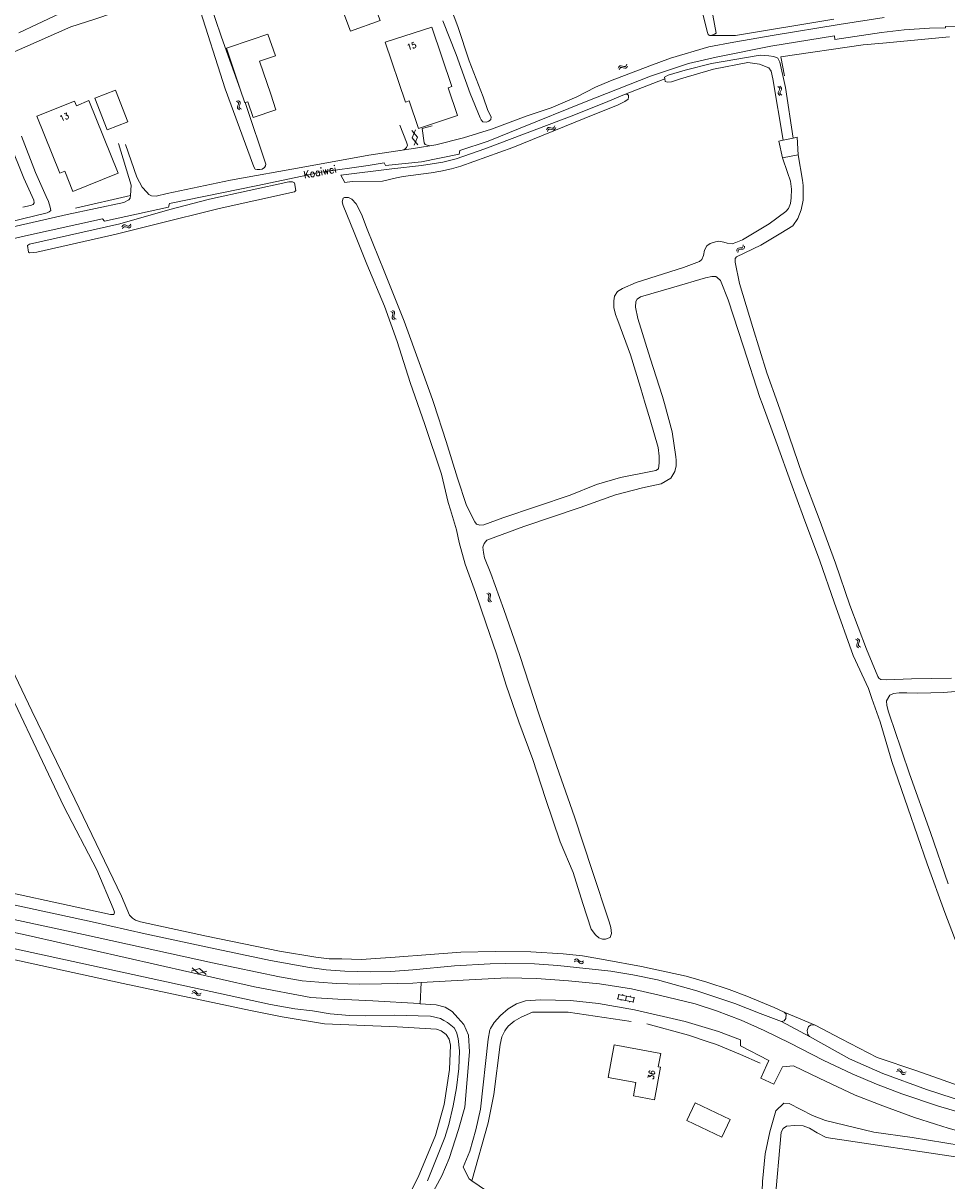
# Model space of a CAD drawing. Header units: metres. Extents: x 189705 to 199106, y 581686 to 588448.
# Tile 66 of 256: x 190409 to 190660, y 585789 to 586103. Entities that reach past the tile are written whole.
import ezdxf

# ---------------------------------------------------------------- set-up
doc = ezdxf.new("R2010")
doc.units = ezdxf.units.M
doc.layers.add('B-WA-OG-GBKN-G', color=7, linetype='Continuous', lineweight=18)
doc.styles.add('Style-STANDARD', font='STANDARD.shx')

msp = doc.modelspace()

# ---------------------------------------------------------------- linework, layer by layer
at = {"layer": 'B-WA-OG-GBKN-G'}
for p, q in [((190570.695, 586091.057), (190570.871, 586091.425)), ((190570.871, 586091.425), (190571.109, 586091.649)), ((190570.894, 586090.602), (190571.072, 586090.969)), ((190571.072, 586090.969), (190571.313, 586091.192)), ((190571.109, 586091.649), (190571.446, 586091.678)), ((190571.313, 586091.192), (190571.638, 586091.22)), ((190571.446, 586091.678), (190571.836, 586091.562)), ((190571.638, 586091.22), (190572.037, 586091.108)), ((190571.836, 586091.562), (190572.228, 586091.447)), ((190572.037, 586091.108), (190572.428, 586090.99)), ((190572.228, 586091.447), (190572.556, 586091.472)), ((190572.428, 586090.99), (190572.756, 586091.016)), ((190572.556, 586091.472), (190572.804, 586091.7)), ((190572.756, 586091.016), (190573.003, 586091.246)), ((190572.804, 586091.7), (190572.981, 586092.069)), ((190573.003, 586091.246), (190573.18, 586091.614)), ((190614.024, 586086.029), (190614.347, 586085.781)), ((190614.095, 586084.449), (190614.053, 586084.122)), ((190614.053, 586084.122), (190614.229, 586083.834)), ((190614.289, 586084.808), (190614.095, 586084.449)), ((190614.479, 586085.176), (190614.289, 586084.808)), ((190614.347, 586085.781), (190614.517, 586085.5)), ((190614.517, 586085.5), (190614.479, 586085.176)), ((190614.509, 586086.133), (190614.834, 586085.887)), ((190614.582, 586084.553), (190614.541, 586084.226)), ((190614.541, 586084.226), (190614.714, 586083.938)), ((190614.774, 586084.913), (190614.582, 586084.553)), ((190614.714, 586083.938), (190615.039, 586083.69)), ((190614.966, 586085.272), (190614.774, 586084.913)), ((190614.834, 586085.887), (190615.006, 586085.608)), ((190615.006, 586085.608), (190614.966, 586085.272)), ((190466.984, 586082.039), (190467.347, 586081.854)), ((190467.468, 586080.887), (190467.342, 586080.499)), ((190467.347, 586081.854), (190467.565, 586081.609)), ((190467.443, 586082.23), (190467.807, 586082.047)), ((190467.588, 586081.284), (190467.468, 586080.887)), ((190467.565, 586081.609), (190467.588, 586081.284)), ((190467.926, 586081.079), (190467.803, 586080.69)), ((190467.807, 586082.047), (190468.026, 586081.805)), ((190468.049, 586081.467), (190467.926, 586081.079)), ((190468.026, 586081.805), (190468.049, 586081.467)), ((190614.229, 586083.834), (190614.554, 586083.586)), ((190467.342, 586080.499), (190467.361, 586080.17)), ((190467.361, 586080.17), (190467.586, 586079.919)), ((190467.586, 586079.919), (190467.951, 586079.734)), ((190467.803, 586080.69), (190467.822, 586080.361)), ((190467.822, 586080.361), (190468.045, 586080.109)), ((190468.045, 586080.109), (190468.41, 586079.925)), ((190551.229, 586074.314), (190551.397, 586074.686)), ((190551.397, 586074.686), (190551.631, 586074.915)), ((190551.609, 586074.234), (190551.845, 586074.462)), ((190551.631, 586074.915), (190551.968, 586074.951)), ((190551.845, 586074.462), (190552.169, 586074.497)), ((190551.968, 586074.951), (190552.36, 586074.843)), ((190552.169, 586074.497), (190552.571, 586074.393)), ((190552.36, 586074.843), (190552.754, 586074.736)), ((190552.754, 586074.736), (190553.082, 586074.768)), ((190553.082, 586074.768), (190553.324, 586075.001)), ((190553.291, 586074.316), (190553.533, 586074.55)), ((190553.324, 586075.001), (190553.494, 586075.373)), ((190553.533, 586074.55), (190553.703, 586074.922)), ((190514.674, 586074.122), (190516.163, 586072.286)), ((190514.783, 586072.065), (190515.63, 586074.275)), ((190514.783, 586072.065), (190516.273, 586070.23)), ((190515.317, 586070.077), (190516.163, 586072.286)), ((190551.438, 586073.864), (190551.609, 586074.234)), ((190552.571, 586074.393), (190552.964, 586074.283)), ((190552.964, 586074.283), (190553.291, 586074.316)), ((190435.985, 586047.915), (190436.203, 586048.259)), ((190436.128, 586047.44), (190436.349, 586047.782)), ((190436.203, 586048.259), (190436.467, 586048.453)), ((190436.349, 586047.782), (190436.615, 586047.975)), ((190436.467, 586048.453), (190436.805, 586048.442)), ((190436.615, 586047.975), (190436.941, 586047.964)), ((190436.805, 586048.442), (190437.178, 586048.28)), ((190436.941, 586047.964), (190437.324, 586047.805)), ((190437.178, 586048.28), (190437.554, 586048.119)), ((190437.324, 586047.805), (190437.697, 586047.641)), ((190437.554, 586048.119), (190437.882, 586048.104)), ((190437.697, 586047.641), (190438.026, 586047.627)), ((190437.882, 586048.104), (190438.156, 586048.301)), ((190438.026, 586047.627), (190438.299, 586047.825)), ((190438.156, 586048.301), (190438.376, 586048.645)), ((190438.299, 586047.825), (190438.519, 586048.17)), ((190604.619, 586043.062), (190604.577, 586042.657)), ((190602.859, 586041.735), (190602.818, 586041.328)), ((190603.012, 586042.036), (190602.859, 586041.735)), ((190603.311, 586042.172), (190603.012, 586042.036)), ((190603.202, 586041.376), (190603.161, 586040.969)), ((190603.356, 586041.675), (190603.202, 586041.376)), ((190603.719, 586042.195), (190603.311, 586042.172)), ((190603.656, 586041.811), (190603.356, 586041.675)), ((190604.063, 586041.837), (190603.656, 586041.811)), ((190604.132, 586042.226), (190603.719, 586042.195)), ((190604.469, 586041.862), (190604.063, 586041.837)), ((190604.428, 586042.365), (190604.132, 586042.226)), ((190604.577, 586042.657), (190604.428, 586042.365)), ((190604.776, 586042.005), (190604.469, 586041.862)), ((190604.923, 586042.297), (190604.776, 586042.005)), ((190604.962, 586042.703), (190604.923, 586042.297)), ((190508.915, 586024.991), (190509.28, 586024.809)), ((190509.28, 586024.809), (190509.501, 586024.567)), ((190509.372, 586025.186), (190509.738, 586025.007)), ((190509.527, 586024.241), (190509.411, 586023.843)), ((190509.501, 586024.567), (190509.527, 586024.241)), ((190509.738, 586025.007), (190509.96, 586024.767)), ((190509.986, 586024.429), (190509.867, 586024.04)), ((190509.96, 586024.767), (190509.986, 586024.429)), ((190509.411, 586023.843), (190509.289, 586023.454)), ((190509.289, 586023.454), (190509.311, 586023.125)), ((190509.311, 586023.125), (190509.539, 586022.876)), ((190509.539, 586022.876), (190509.906, 586022.695)), ((190509.867, 586024.04), (190509.748, 586023.649)), ((190509.748, 586023.649), (190509.77, 586023.321)), ((190509.77, 586023.321), (190509.996, 586023.071)), ((190509.996, 586023.071), (190510.362, 586022.891)), ((190534.977, 585948.344), (190535.339, 585948.158)), ((190535.458, 585947.19), (190535.332, 585946.802)), ((190535.332, 585946.802), (190535.351, 585946.474)), ((190535.339, 585948.158), (190535.557, 585947.912)), ((190535.351, 585946.474), (190535.575, 585946.222)), ((190535.436, 585948.533), (190535.799, 585948.35)), ((190535.579, 585947.587), (190535.458, 585947.19)), ((190535.557, 585947.912), (190535.579, 585947.587)), ((190535.575, 585946.222), (190535.94, 585946.037)), ((190535.916, 585947.382), (190535.793, 585946.992)), ((190535.793, 585946.992), (190535.812, 585946.664)), ((190535.799, 585948.35), (190536.019, 585948.107)), ((190535.812, 585946.664), (190536.034, 585946.412)), ((190536.041, 585947.769), (190535.916, 585947.382)), ((190536.019, 585948.107), (190536.041, 585947.769)), ((190536.034, 585946.412), (190536.399, 585946.226)), ((190635.547, 585936.125), (190635.908, 585935.937)), ((190635.085, 585935.942), (190635.446, 585935.751)), ((190635.552, 585934.782), (190635.421, 585934.396)), ((190635.421, 585934.396), (190635.436, 585934.067)), ((190635.436, 585934.067), (190635.657, 585933.812)), ((190635.446, 585935.751), (190635.661, 585935.503)), ((190635.678, 585935.177), (190635.552, 585934.782)), ((190635.657, 585933.812), (190636.019, 585933.623)), ((190635.661, 585935.503), (190635.678, 585935.177)), ((190636.013, 585934.968), (190635.885, 585934.58)), ((190635.885, 585934.58), (190635.899, 585934.251)), ((190635.899, 585934.251), (190636.119, 585933.996)), ((190635.908, 585935.937), (190636.125, 585935.692)), ((190636.142, 585935.354), (190636.013, 585934.968)), ((190636.119, 585933.996), (190636.481, 585933.806)), ((190636.125, 585935.692), (190636.142, 585935.354)), ((190558.736, 585848.326), (190559.066, 585848.565)), ((190558.775, 585848.821), (190559.104, 585849.062)), ((190559.066, 585848.565), (190559.384, 585848.648)), ((190559.104, 585849.062), (190559.42, 585849.148)), ((190559.384, 585848.648), (190559.684, 585848.52)), ((190559.42, 585849.148), (190559.731, 585849.014)), ((190559.684, 585848.52), (190559.982, 585848.232)), ((190559.731, 585849.014), (190560.02, 585848.727)), ((190559.982, 585848.232), (190560.271, 585847.944)), ((190560.02, 585848.727), (190560.311, 585848.441)), ((190560.311, 585848.441), (190560.612, 585848.308)), ((190560.612, 585848.308), (190560.938, 585848.392)), ((190560.898, 585847.897), (190561.229, 585848.138)), ((190560.938, 585848.392), (190561.268, 585848.633)), ((190457.054, 585846.504), (190454.797, 585845.799)), ((190455.009, 585846.744), (190456.748, 585845.14)), ((190459.005, 585845.843), (190456.748, 585845.14)), ((190457.054, 585846.504), (190458.793, 585844.898)), ((190560.271, 585847.944), (190560.572, 585847.811)), ((190560.572, 585847.811), (190560.898, 585847.897)), ((190454.928, 585839.754), (190455.276, 585839.967)), ((190455.005, 585840.245), (190455.351, 585840.461)), ((190455.276, 585839.967), (190455.599, 585840.026)), ((190455.351, 585840.461), (190455.672, 585840.522)), ((190455.599, 585840.026), (190455.888, 585839.875)), ((190455.672, 585840.522), (190455.972, 585840.365)), ((190455.888, 585839.875), (190456.164, 585839.566)), ((190455.972, 585840.365), (190456.239, 585840.057)), ((190456.164, 585839.566), (190456.43, 585839.257)), ((190456.239, 585840.057), (190456.507, 585839.749)), ((190456.43, 585839.257), (190456.72, 585839.101)), ((190456.507, 585839.749), (190456.797, 585839.594)), ((190456.72, 585839.101), (190457.052, 585839.162)), ((190456.797, 585839.594), (190457.129, 585839.653)), ((190457.052, 585839.162), (190457.4, 585839.377)), ((190457.129, 585839.653), (190457.476, 585839.868)), ((190570.602, 585838.298), (190570.839, 585839.474)), ((190575.152, 585838.603), (190570.643, 585839.514)), ((190571.868, 585839.266), (190571.928, 585839.56)), ((190572.66, 585837.882), (190572.898, 585839.058)), ((190573.925, 585838.851), (190573.984, 585839.145)), ((190574.718, 585837.466), (190574.956, 585838.642)), ((190574.914, 585837.427), (190570.406, 585838.338)), ((190571.473, 585837.816), (190571.533, 585838.11)), ((190573.726, 585837.361), (190573.785, 585837.655)), ((190646.232, 585818.581), (190646.6, 585818.756)), ((190646.359, 585819.061), (190646.725, 585819.239)), ((190646.6, 585818.756), (190646.927, 585818.782)), ((190646.725, 585819.239), (190647.052, 585819.267)), ((190646.927, 585818.782), (190647.199, 585818.602)), ((190647.052, 585819.267), (190647.334, 585819.079)), ((190647.199, 585818.602), (190647.442, 585818.265)), ((190647.334, 585819.079), (190647.567, 585818.746)), ((190647.442, 585818.265), (190647.674, 585817.93)), ((190647.567, 585818.746), (190647.802, 585818.412)), ((190647.674, 585817.93), (190647.947, 585817.746)), ((190647.802, 585818.412), (190648.075, 585818.228)), ((190647.947, 585817.746), (190648.283, 585817.772)), ((190648.075, 585818.228), (190648.41, 585818.252)), ((190648.283, 585817.772), (190648.651, 585817.95)), ((190648.41, 585818.252), (190648.778, 585818.43))]:
    msp.add_line(p, q, dxfattribs=at)
at = {"layer": 'B-WA-OG-GBKN-G', "flags": 128}
for points in [[(190469.41, 586081.662), (190469.681, 586080.917), (190475.05, 586064.975), (190474.951, 586064.481), (190474.625, 586064.034), (190474.032, 586063.639), (190473.388, 586063.486), (190472.686, 586063.482), (190472.121, 586063.562), (190471.733, 586064.2), (190464.017, 586085.402), (190456.705, 586108.404), (190454.939, 586112.543), (190454.447, 586112.981), (190453.732, 586113.048), (190443.535, 586109.394), (190428.607, 586104.365), (190422.062, 586102.296), (190409.622, 586096.772), (190402.266, 586093.536)], [(190459.523, 586109.667), (190463.002, 586099.431), (190465.595, 586092.143), (190468.088, 586085.295)], [(190503.427, 586111.02), (190506.021, 586104), (190497.986, 586101.031), (190495.392, 586108.051)], [(190524.153, 586110.284), (190527.121, 586102.325), (190530.2, 586093.013), (190534.044, 586083.225), (190535.286, 586079.568), (190536.163, 586077.803), (190536.069, 586077.095), (190535.593, 586076.635), (190534.89, 586076.365), (190533.929, 586076.499), (190533.476, 586077.02), (190533.166, 586077.561), (190530.48, 586084.187), (190526.703, 586094.703), (190523.032, 586103.9)], [(190595.906, 586107.845), (190597.263, 586100.571), (190596.835, 586100.222), (190596.057, 586099.991), (190595.422, 586099.94), (190595.124, 586100.213), (190594.879, 586100.758), (190592.207, 586111.547)], [(190407.985, 586100.625), (190412.939, 586102.992), (190418.961, 586105.778)], [(190642.891, 586104.751), (190630.632, 586102.872), (190613.02, 586100.032), (190602.031, 586098.058), (190595.307, 586096.862), (190584.857, 586093.72), (190579.252, 586091.692), (190568.603, 586087.61), (190564.496, 586085.891), (190559.428, 586083.255), (190552.432, 586080.228), (190545.711, 586077.966), (190536.254, 586074.423), (190528.67, 586072.08), (190521.186, 586070.196), (190515.603, 586069.284), (190503.014, 586067.429)], [(190595.624, 586099.861), (190602.531, 586099.94), (190629.229, 586104.315)], [(190612.093, 586096.981), (190629.375, 586099.844), (190629.43, 586098.804), (190642.17, 586100.735), (190648.314, 586101.42), (190655.169, 586101.854), (190659.46, 586101.998), (190659.484, 586102.379), (190670.429, 586102.474), (190670.612, 586101.256), (190672.593, 586101.264), (190672.535, 586102.89), (190679.546, 586102.333), (190681.912, 586101.48), (190684.154, 586099.914), (190685.734, 586098.294), (190686.681, 586096.749), (190687.824, 586090.428), (190694.02, 586054.18), (190702.043, 586000)], [(190471.353, 586098.814), (190475.605, 586100.291), (190477.618, 586094.373), (190473.344, 586092.926)], [(190525.498, 586086.01), (190524.541, 586085.688), (190527.059, 586078.19), (190516.479, 586074.637), (190513.964, 586082.126), (190512.912, 586081.773), (190507.42, 586098.125), (190520.067, 586102.182), (190525.498, 586086.01)], [(190392.372, 586041.428), (190409.802, 586045.513), (190430.709, 586050.093), (190431.194, 586049.485), (190448.624, 586053.316), (190448.9, 586054.256), (190472.422, 586059.102), (190490.057, 586062.754), (190502.823, 586064.559), (190507.163, 586065.338), (190507.47, 586064.602), (190517.243, 586065.633), (190527.521, 586067.706), (190527.693, 586068.698), (190535.403, 586071.167), (190544.099, 586074.759), (190561.491, 586081.764), (190579.442, 586088.872), (190589.713, 586092.318), (190597.274, 586094), (190612.093, 586096.981)], [(190468.088, 586085.295), (190464.32, 586096.435), (190471.353, 586098.814)], [(190660.575, 586099.542), (190642.463, 586097.84), (190637.132, 586097.336), (190614.848, 586094.071), (190615.783, 586088.943)], [(190618.128, 586072.031), (190616.063, 586085.763), (190614.565, 586092.699), (190613.999, 586093.699), (190612.937, 586094.189), (190611.576, 586094.338), (190609.198, 586094.56), (190596.014, 586092.34), (190588.8, 586090.459), (190584.264, 586089.09), (190583.245, 586088.556), (190583.305, 586088.151)], [(190473.344, 586092.926), (190476.371, 586083.977)], [(190583.305, 586088.151), (190583.445, 586087.422), (190584.037, 586087.256), (190585.096, 586087.347), (190587.58, 586088.117), (190596.572, 586090.759), (190605.816, 586092.529), (190609.041, 586092.133), (190611.564, 586091.107), (190612.206, 586090.188), (190612.634, 586088.141), (190615.427, 586071.443)], [(190572.333, 586083.832), (190583.305, 586088.151)], [(190428.648, 586082.875), (190431.949, 586074.283), (190437.563, 586076.44), (190434.262, 586085.032), (190428.648, 586082.875)], [(190469.41, 586081.662), (190469.326, 586081.634), (190468.088, 586085.295)], [(190476.371, 586083.977), (190477.773, 586079.717), (190471.61, 586077.641), (190470.127, 586081.905)], [(190572.333, 586083.832), (190573.033, 586083.962), (190573.424, 586083.712), (190573.483, 586083.178), (190573.328, 586082.644), (190572.484, 586081.945), (190570.643, 586081.082), (190561.441, 586077.335), (190542.089, 586069.518)], [(190419.093, 586062.481), (190420.473, 586063.037), (190422.682, 586057.557), (190434.94, 586062.497), (190426.997, 586082.207), (190423.609, 586080.842), (190423.109, 586082.082), (190412.859, 586077.951), (190419.093, 586062.481)], [(190470.127, 586081.905), (190469.41, 586081.662)], [(190495.368, 586061.937), (190509.201, 586063.695), (190517.247, 586064.591), (190523.085, 586065.529), (190526.662, 586066.408), (190534.498, 586069.132), (190558.662, 586078.297), (190567.814, 586082.021)], [(190567.814, 586082.021), (190572.333, 586083.832)], [(190511.438, 586075.542), (190513.209, 586070.951), (190513.441, 586070.114), (190513.24, 586069.529), (190512.962, 586069.172), (190512.627, 586068.941), (190511.694, 586068.684)], [(190520.177, 586075.402), (190517.486, 586074.601), (190517.959, 586070.767), (190518.316, 586070.311), (190519.486, 586069.96)], [(190408.734, 586072.553), (190412.501, 586062.738), (190415.447, 586056.202), (190416.04, 586054.809), (190416.509, 586053.267), (190416.629, 586052.416), (190416.251, 586051.982), (190415.678, 586051.711), (190402.187, 586048.51)], [(190614.287, 586071.195), (190615.427, 586071.443)], [(190615.427, 586071.443), (190618.128, 586072.031)], [(190618.128, 586072.031), (190619.205, 586072.266)], [(190619.488, 586067.508), (190619.205, 586072.266)], [(190409.042, 586053.295), (190411.155, 586053.774), (190411.852, 586053.973), (190412.139, 586054.447), (190412.018, 586055.168), (190409.389, 586061.19), (190405.414, 586070.862)], [(190435.017, 586070.61), (190438.467, 586059.269), (190438.276, 586056.432)], [(190503.014, 586067.429), (190485.631, 586064.235), (190465.432, 586060.623), (190448.229, 586056.997), (190445.26, 586056.299), (190444.015, 586056.396), (190443.277, 586056.748), (190442.716, 586057.356), (190441.492, 586058.748), (190440.058, 586061.409), (190436.948, 586070.338)], [(190542.089, 586069.518), (190527.94, 586064.431), (190525.454, 586063.659), (190522.562, 586063.063), (190519.872, 586062.646), (190512.334, 586061.625), (190510.532, 586061.211), (190506.726, 586060.332)], [(190615.302, 586066.652), (190614.287, 586071.195)], [(190615.302, 586066.652), (190616.604, 586062.661), (190617.416, 586060.341), (190617.696, 586058.159), (190617.635, 586055.831), (190617.429, 586054.315), (190616.867, 586052.902), (190616.138, 586052.124), (190611.6, 586048.77), (190604.394, 586044.438), (190602.622, 586043.663), (190601.586, 586043.307), (190600.265, 586043.47), (190599.317, 586043.759), (190597.997, 586044.007), (190597.043, 586043.878), (190595.608, 586043.397), (190594.712, 586042.792), (190594.126, 586041.588), (190593.843, 586040.118), (190593.364, 586039.049), (190592.717, 586038.531), (190588.381, 586036.862), (190575.578, 586032.805), (190571.849, 586031.166), (190570.468, 586030.385), (190569.693, 586029.138), (190569.465, 586027.883), (190569.49, 586026.07), (190569.97, 586024.178), (190570.531, 586022.48), (190574.022, 586013.194), (190576.717, 586004.271), (190577.994, 586000)], [(190619.488, 586067.508), (190615.302, 586066.652)], [(190620.879, 586055.195), (190620.892, 586057.347), (190620.829, 586059.207), (190620.695, 586060.656), (190619.488, 586067.508)], [(190496.494, 586059.935), (190495.368, 586061.937)], [(190459.693, 586055.498), (190449.004, 586052.632), (190435.444, 586048.717), (190410.894, 586043.209), (190410.324, 586042.882), (190410.576, 586041.077), (190410.927, 586040.871), (190412.829, 586041.073), (190434.386, 586045.993), (190444.875, 586048.609), (190462.391, 586052.901), (190482.825, 586057.463), (190483.196, 586057.801), (190482.764, 586059.882), (190482.233, 586060.124), (190481.249, 586060.151), (190459.693, 586055.498)], [(190498.422, 586060.273), (190496.494, 586059.935)], [(190498.422, 586060.273), (190506.726, 586060.332)], [(190438.276, 586056.432), (190438.228, 586055.712), (190437.798, 586055.253), (190436.506, 586054.537), (190421.079, 586051.299), (190407.226, 586048.144), (190393.221, 586045.141), (190382.336, 586042.684), (190375.385, 586041.005), (190370.971, 586039.717), (190358.348, 586033.849), (190351.554, 586031.001), (190341.797, 586026.161), (190320.279, 586015.863), (190287.36, 586000)], [(190438.276, 586056.432), (190423.408, 586052.985)], [(190520.615, 586000), (190520.269, 586001.078), (190516.963, 586010.107), (190512.577, 586022.309), (190507.142, 586035.864), (190502.503, 586047.333), (190501.033, 586051.418), (190499.542, 586054.146), (190498.335, 586055.443), (190497.429, 586055.893), (190496.419, 586055.928), (190495.973, 586055.765), (190495.71, 586054.765), (190495.975, 586053.757), (190498.993, 586046.375), (190502.41, 586037.787), (190507.214, 586026.42), (190510.68, 586016.808), (190514.215, 586005.656), (190516.206, 586000)], [(190613.973, 586000), (190611.046, 586008.303), (190607.248, 586020.613), (190603.594, 586032.536), (190602.365, 586038.346), (190602.452, 586039.303), (190602.798, 586039.806), (190609.38, 586042.987), (190614.822, 586046.223), (190618.067, 586048.208), (190619.382, 586050.197), (190620.363, 586052.543), (190620.879, 586055.195)], [(190583.226, 586000), (190582.713, 586001.905), (190579.304, 586012.292), (190576.011, 586023.049), (190575.327, 586026.164), (190575.422, 586027.662), (190575.817, 586028.334), (190576.679, 586028.888), (190585.777, 586031.555), (190594.398, 586034.11), (190596.059, 586034.411), (190597.135, 586034.473), (190597.562, 586034.199), (190598.474, 586033.325), (190600.488, 586028.091), (190604.651, 586015.331), (190609.138, 586001.608), (190609.724, 586000)], [(190406.304, 585866.949), (190432.906, 585861.21), (190433.773, 585861.221), (190433.98, 585861.818), (190433.571, 585862.823), (190429.148, 585873.295), (190420.196, 585890.511), (190400.137, 585932.685), (190388.034, 585957.669), (190376.359, 585982.539), (190368.151, 586000)], [(190371.775, 586000), (190376.476, 585989.546), (190382.613, 585976.958), (190386.921, 585968.452), (190396.569, 585947.587), (190404.303, 585931.692), (190411.478, 585916.522), (190423.213, 585892.512), (190435.853, 585866.146), (190438.035, 585861.035), (190438.846, 585860.203), (190439.661, 585859.682), (190440.966, 585859.243), (190458.883, 585855.35)], [(190516.206, 586000), (190518.223, 585994.268), (190522.74, 585980.819), (190524.501, 585973.097), (190525.188, 585971.098), (190526.814, 585965.655), (190527.479, 585962.234), (190529.144, 585956.379), (190531.91, 585948.656), (190534.864, 585940.107), (190537.592, 585932.026), (190540.279, 585923.449), (190543.682, 585913.525), (190547.537, 585903.248), (190550.925, 585892.737), (190554.951, 585880.912), (190558.399, 585872.605), (190561.075, 585864.145), (190563.369, 585857.218), (190564.5, 585855.675), (190565.394, 585854.846), (190566.438, 585854.459), (190567.247, 585854.46), (190568.461, 585854.995), (190568.875, 585856.085), (190568.678, 585857.692), (190568.192, 585859.219), (190563.572, 585873.165), (190558.837, 585887.727), (190553.997, 585901.416)], [(190529.515, 585972.226), (190527.065, 585979.651), (190523.931, 585989.682), (190520.615, 586000)], [(190577.994, 586000), (190579.324, 585995.552), (190581.472, 585987.982), (190581.77, 585985.708), (190581.807, 585983.842), (190581.612, 585982.215), (190580.908, 585981.776), (190579.999, 585981.607), (190571.3, 585979.874), (190564.756, 585977.958), (190557.65, 585975.047), (190548.495, 585972.029), (190539.325, 585968.908), (190534.184, 585967.023), (190533.093, 585966.903), (190532.237, 585967.229), (190531.717, 585967.797), (190529.515, 585972.226)], [(190553.997, 585901.416), (190549.127, 585915.705), (190543.949, 585931.564), (190539.606, 585944.026), (190536.128, 585953.782), (190534.413, 585958.092), (190534.096, 585959.512), (190533.948, 585960.975), (190534.244, 585961.975), (190535.014, 585962.863), (190545.053, 585966.565), (190560.312, 585971.72), (190569.911, 585975.135), (190577.249, 585977.019), (190582.334, 585978.194), (190584.906, 585979.7), (190586.01, 585981.49), (190586.418, 585983.075), (190586.376, 585984.562), (190586.272, 585985.496), (190585.318, 585992.234), (190583.226, 586000)], [(190609.724, 586000), (190613.789, 585988.855), (190617.487, 585978.541), (190620.949, 585969.066), (190625.406, 585957.222), (190629.325, 585946.018), (190634.42, 585931.542), (190638.588, 585922.604), (190639.512, 585919.877), (190641.744, 585913.512), (190644.958, 585902.756), (190649.274, 585890.209), (190654.534, 585875.001), (190659.289, 585861.724)], [(190661.089, 585925.406), (190650.268, 585925.205), (190643.39, 585924.898), (190641.904, 585924.973), (190641.382, 585925.359), (190641.116, 585925.859), (190638.098, 585933.28), (190633.571, 585945.184), (190629.635, 585956.59), (190625.175, 585968.65), (190620.619, 585980.796), (190615.985, 585994.292), (190613.973, 586000)], [(190168.476, 585929.798), (190169.035, 585930.017), (190169.772, 585929.898), (190180.378, 585919.394), (190187.28, 585913.195), (190191.988, 585910.02), (190197.564, 585906.524), (190202.572, 585903.861), (190211.17, 585900.423), (190221.592, 585897.284), (190237.28, 585893.543), (190270.943, 585885.931), (190326.167, 585873.981), (190356.086, 585867.293), (190410.521, 585855.461), (190471.938, 585841.596), (190487.236, 585838.689), (190494.593, 585838.243)], [(190660.242, 585869.528), (190655.471, 585883.451), (190649.72, 585899.377), (190645.551, 585911.726), (190644.584, 585914.61), (190644.022, 585916.268), (190643.578, 585917.964), (190643.525, 585919.191), (190644.39, 585920.769), (190645.414, 585921.21), (190646.956, 585921.408), (190648.997, 585921.397), (190651.976, 585921.325), (190659.053, 585921.459)], [(190659.053, 585921.459), (190668.385, 585922.335)], [(190255.609, 585885.13), (190304.269, 585874.252), (190476.309, 585836.741), (190482.901, 585835.568), (190487.733, 585835.011), (190492.491, 585834.25), (190497.754, 585833.773), (190502.174, 585833.669), (190509.843, 585833.904), (190516.344, 585833.722)], [(190521.113, 585801.168), (190523.472, 585809.589), (190524.891, 585819.08), (190525.122, 585825.712), (190524.749, 585827.384), (190523.998, 585828.595), (190522.641, 585829.623), (190521.366, 585830.041), (190510.64, 585830.737), (190490.921, 585831.515), (190479.47, 585833.448), (190470.84, 585835.158), (190436.292, 585842.48), (190304.223, 585871.38), (190303.463, 585871.245), (190302.912, 585870.604), (190302.4, 585868.592), (190301.609, 585866.678), (190301.437, 585863.831)], [(190384.697, 585868.492), (190427.903, 585859.206), (190442.315, 585855.983), (190459.984, 585852.161), (190476.254, 585848.68), (190486.917, 585846.788), (190491.445, 585846.177), (190496.453, 585845.825), (190503.389, 585845.62), (190508.976, 585845.707), (190514.94, 585846.177), (190526.23, 585847.291), (190535.953, 585847.776), (190540.016, 585847.922), (190547.916, 585847.83), (190554.245, 585847.365), (190568.664, 585845.845), (190574.644, 585844.843), (190581.34, 585843.416), (190591.99, 585840.483), (190602.315, 585836.989), (190609.152, 585834.319), (190614.992, 585832.121)], [(190494.593, 585838.243), (190504.036, 585837.727), (190516.616, 585837.001), (190516.891, 585836.985), (190517.187, 585842.729), (190514.929, 585842.596), (190506.423, 585842.377), (190500.328, 585842.285), (190494.231, 585842.423), (190489.451, 585842.828), (190484.925, 585843.21), (190478.741, 585844.312), (190460.513, 585848.102), (190425.58, 585855.777), (190382.195, 585865.112)], [(190659.289, 585861.724), (190663.818, 585849.924), (190667.821, 585840.415), (190670.189, 585832.749), (190674.613, 585819.575), (190676.486, 585812.374), (190676.442, 585811.631), (190676.118, 585811.29), (190675.309, 585811.302), (190663.198, 585814.642), (190651.744, 585818.702), (190640.961, 585822.355), (190631.152, 585827.407), (190624.141, 585831.191)], [(190458.883, 585855.35), (190478.74, 585851.247), (190488.588, 585849.576), (190492.174, 585849.182), (190495.678, 585849.169), (190500.94, 585848.947), (190510.127, 585849.58), (190519.619, 585850.293), (190527.916, 585850.992), (190537.288, 585851.144), (190546.966, 585851.071), (190555.683, 585850.556), (190560.948, 585849.952), (190567.157, 585848.876), (190576.957, 585847.052), (190589.076, 585844.415), (190594.706, 585842.85), (190600.799, 585840.833), (190605.619, 585839.057), (190612.995, 585835.935), (190615.752, 585834.696)], [(190517.187, 585842.729), (190530.21, 585843.498), (190540.568, 585843.991), (190548.444, 585843.797), (190557.138, 585843.154), (190565.579, 585842.382), (190574.23, 585840.977), (190581.793, 585839.307), (190591.598, 585836.897), (190597.385, 585835.055), (190604.067, 585832.511), (190610.296, 585829.734), (190617.293, 585826.278), (190626.31, 585821.677), (190634.2, 585817.926), (190640.759, 585815.127), (190647.646, 585812.483), (190657.64, 585809.137), (190670.38, 585805.465)], [(190494.591, 585838.243), (190494.593, 585838.243)], [(190528.79, 585831.371), (190527.175, 585833.177), (190525.556, 585834.861), (190523.689, 585836.061), (190521.217, 585836.694), (190516.891, 585836.985)], [(190611.001, 585820.334), (190611.578, 585821.568), (190603.889, 585825.549), (190603.897, 585827.149), (190597.877, 585829.447), (190588.855, 585832.168), (190575.105, 585835.271), (190565.282, 585837.02), (190557.678, 585837.876), (190549.573, 585838.018), (190545.513, 585837.745), (190543.083, 585836.982), (190540.812, 585835.585), (190538.749, 585833.811), (190536.992, 585831.912), (190536.022, 585830.219)], [(190516.345, 585833.722), (190519.676, 585833.629), (190522.452, 585832.948), (190523.383, 585832.4)], [(190523.185, 585832.517), (190523.384, 585832.4)], [(190523.381, 585832.401), (190524.318, 585831.85), (190526.112, 585830.448), (190526.785, 585829.236), (190527.21, 585827.564), (190527.552, 585824.214), (190527.403, 585819.335), (190526.8, 585814.122), (190525.889, 585809.21), (190524.675, 585804.192), (190523.615, 585800.648)], [(190539.931, 585829.62), (190540.063, 585829.888), (190540.788, 585830.886), (190542.398, 585832.275), (190544.367, 585833.364), (190547.426, 585834.641), (190551.109, 585834.681), (190557.078, 585834.644), (190574.174, 585832.187)], [(190614.992, 585832.121), (190615.702, 585832.307), (190616.152, 585832.947), (190616.215, 585834.142), (190615.752, 585834.696)], [(190624.141, 585831.191), (190615.752, 585834.696)], [(190528.795, 585831.366), (190530.046, 585828.458), (190530.325, 585823.914), (190529.017, 585808.887), (190527.357, 585802.799), (190524.778, 585794.896), (190522.822, 585790.252), (190519.388, 585783.94), (190511.742, 585772.376), (190472.364, 585720.282), (190471.856, 585720.302), (190457.215, 585700.508), (190454.535, 585697.101)], [(190528.588, 585792.55), (190530.368, 585796.887), (190532.006, 585802.722), (190533.314, 585808.375), (190535.34, 585827.321), (190535.82, 585829.867)], [(190535.413, 585804.649), (190536.93, 585812.276), (190538.632, 585825.91), (190539.118, 585827.972), (190539.931, 585829.62)], [(190535.82, 585829.867), (190536.022, 585830.219)], [(190578.474, 585831.548), (190589.71, 585828.444), (190594.803, 585826.711)], [(190622.581, 585828.104), (190614.992, 585832.121)], [(190624.141, 585831.191), (190623.046, 585831.227), (190622.315, 585830.775), (190621.96, 585829.698), (190622.093, 585828.588), (190622.581, 585828.104)], [(190594.803, 585826.711), (190594.805, 585826.71)], [(190594.805, 585826.71), (190597.307, 585825.859), (190603.813, 585823.211), (190609.174, 585820.831)], [(190622.581, 585828.104), (190633.418, 585821.993), (190642.455, 585818.054), (190654.315, 585813.636), (190665.21, 585810.151)], [(190569.582, 585825.783), (190567.938, 585816.957), (190575.461, 585815.555), (190574.786, 585811.936), (190580.501, 585810.871), (190582.157, 585819.755), (190581.549, 585819.868), (190582.212, 585823.43), (190569.582, 585825.783)], [(190611.001, 585820.334), (190609.346, 585816.794), (190612.92, 585815.08), (190614.613, 585818.542)], [(190656.805, 585804.239), (190651.094, 585806.069), (190642.474, 585809.253), (190634.949, 585812.118), (190625.195, 585816.712), (190618.275, 585820.142), (190615.23, 585819.804), (190614.613, 585818.542)], [(190617.042, 585809.867), (190615.618, 585809.952), (190613.405, 585807.922), (190611.843, 585802.164), (190610.538, 585796.181), (190609.859, 585788.654), (190608.875, 585760.472), (190602.425, 585728.092), (190602.08, 585727.225), (190601.115, 585727.163), (190587.945, 585730.551)], [(190591.569, 585810.055), (190589.262, 585805.242), (190598.748, 585800.694), (190601.055, 585805.507), (190591.569, 585810.055)], [(190729.686, 585741.204), (190730.114, 585741.463), (190731.083, 585745.716), (190729.8, 585776.769), (190729.909, 585780.707), (190731.17, 585781.584), (190732.36, 585781.826), (190732.991, 585782.264), (190733, 585783.738), (190707.051, 585789.756), (190697.169, 585792.292), (190690.473, 585793.744), (190663.726, 585798.458), (190650.443, 585800.626), (190640.012, 585802.114), (190626.973, 585805.224), (190623.377, 585806.607), (190617.042, 585809.867)], [(190530.97, 585788.898), (190535.413, 585804.649)], [(190656.807, 585804.238), (190656.805, 585804.239)], [(190656.807, 585804.238), (190660.219, 585803.145), (190680.321, 585797.596), (190701.205, 585792.514), (190736.261, 585785.12), (190742.294, 585783.991), (190742.695, 585784.427), (190755.235, 585781.553)], [(190521.113, 585801.168), (190516.358, 585789.884)], [(190613.202, 585782.696), (190614.893, 585802.096), (190615.44, 585803.092), (190616.322, 585803.686), (190618.581, 585803.914), (190620.894, 585803.786), (190622.551, 585803.22), (190624.623, 585801.896), (190627.151, 585800.679), (190664.652, 585795.04), (190679.018, 585791.385), (190696.703, 585788.452), (190724.612, 585781.945), (190726.422, 585781.33), (190726.891, 585780.319), (190727.185, 585776.74), (190727.267, 585766.91), (190728.195, 585758.792), (190728.786, 585749.069), (190728.788, 585744.269), (190729.015, 585742.086), (190729.226, 585741.377), (190729.686, 585741.204)], [(190523.615, 585800.648), (190518.911, 585788.857)], [(190530.97, 585788.898), (190530.248, 585789.392), (190528.588, 585792.55)], [(190500.991, 585766.891), (190511.914, 585782.132), (190514.435, 585786.148), (190516.358, 585789.884)], [(190528.9, 585786.513), (190535.125, 585782.459), (190536.902, 585784.841), (190530.97, 585788.898)]]:
    msp.add_lwpolyline(points, dxfattribs=at)

# ---------------------------------------------------------------- texts
at = {"layer": 'B-WA-OG-GBKN-G', "style": 'Style-STANDARD'}
for s, height, rotation, p in [('15', 1.6, 18.54367, (190513.667, 586095.908)), ('13', 1.6, 21.95028, (190419.459, 586076.567)), ('Koaiwei', 2, 10.60206, (190485.473, 586061.066)), ('36', 1.6, 79.45427, (190580.242, 585816.305))]:
    msp.add_text(s, height=height, rotation=rotation, dxfattribs=at).set_placement(p)

doc.saveas('drawing.dxf')
